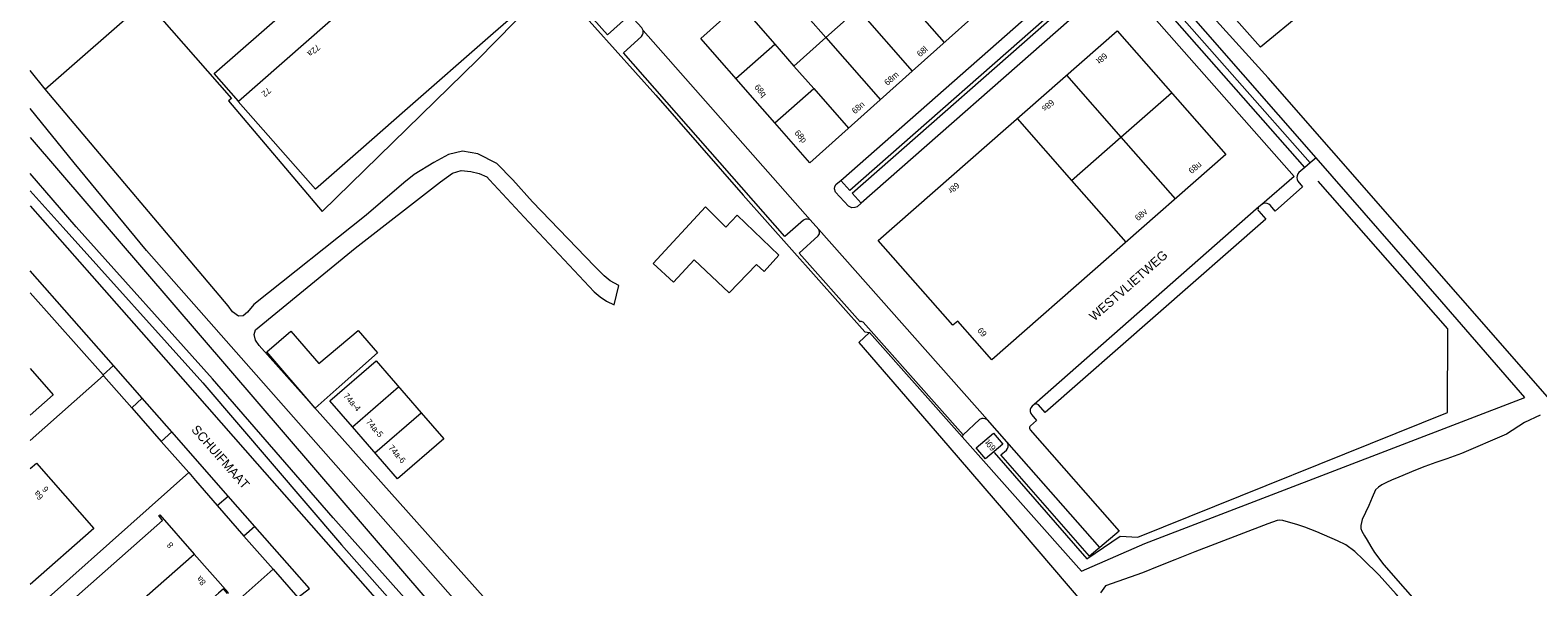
# Model space of a CAD drawing. Header units: metres. Extents: x 83575 to 86200, y 450600 to 453750.
# Tile 65 of 94: x 84850 to 85096, y 453136 to 453227. Entities that reach past the tile are written whole.
import ezdxf
from ezdxf.enums import TextEntityAlignment as Align

# ---------------------------------------------------------------- set-up
doc = ezdxf.new("R2010")
doc.units = ezdxf.units.M
for name, color, linetype, lineweight in [('gw-bs-grondwerklijn', 253, 'Continuous', 18), ('kd-bs-kadastralegrens', 253, 'Continuous', 18), ('og-bs-bebouwing', 253, 'Continuous', 18), ('og-bs-huisnummer', 253, 'Continuous', 18), ('og-bs-straatnaam', 253, 'Continuous', 25), ('vh-bs-randverharding', 253, 'Continuous', 18)]:
    doc.layers.add(name, color=color, linetype=linetype, lineweight=lineweight)
doc.styles.add('Styledgn001', font='dgn001.shx')

msp = doc.modelspace()

# ---------------------------------------------------------------- linework, layer by layer
at = {"layer": 'gw-bs-grondwerklijn'}
for p, q in [((85060.18, 453205.91), (85059.22, 453205.09)), ((84850, 453200.54), (84855.42, 453194.51)), ((85081.75, 453177.97), (85060.54, 453202.12)), ((84878.23, 453169.14), (84855.42, 453194.51)), ((84987.18, 453177.35), (85002.36, 453160.3)), ((85081.67, 453164.25), (85081.75, 453177.97)), ((84878.23, 453169.14), (84900.9, 453142.6)), ((85031.05, 453143.87), (85081.67, 453164.25)), ((85002.5, 453160.6), (85002.36, 453160.3)), ((85007.56, 453157.73), (85022.71, 453140.3)), ((85022.71, 453140.3), (85028.17, 453144.05)), ((85028.17, 453144.05), (85031.05, 453143.87)), ((84900.9, 453142.6), (84916.37, 453125.14))]:
    msp.add_line(p, q, dxfattribs=at)
for points in [[(85060.18, 453205.91), (85030.19, 453240.27), (85008.26, 453265.36), (84976.67, 453300.8), (84925.31, 453358.96), (84922.31, 453362.87), (84908.87, 453377.82)], [(84935.37, 453234.47), (84935.65, 453234.78), (84952.26, 453216.16), (84966.54, 453199.79), (84986.41, 453177.43), (84987.18, 453177.35)], [(84850, 453209.23), (84947.27, 453095.88), (84958.39, 453083.4), (84956.79, 453082.14), (84937.8, 453104.22), (84917.82, 453126.45), (84899.51, 453147.05), (84879.8, 453169.77), (84857.52, 453194.65), (84850, 453203.38)], [(85096.81, 453163.84), (85094.25, 453162.65), (85091.34, 453160.72), (85083.97, 453157.56), (85082.76, 453157.12), (85081.54, 453156.7), (85079.77, 453156.06), (85077.99, 453155.41), (85076.43, 453154.8), (85073.69, 453153.69), (85072.51, 453153.2), (85071.72, 453152.83), (85070.95, 453152.4), (85070.37, 453152.06), (85069.92, 453151.59), (85069.35, 453150.33), (85068.79, 453149.06), (85067.72, 453146.75), (85067.49, 453145.8), (85067.52, 453145.31), (85067.67, 453144.86), (85068.08, 453144.1), (85068.53, 453143.36), (85069.12, 453142.34), (85069.76, 453141.36), (85071.29, 453139.33), (85100.33, 453106.16)], [(85147.33, 453050), (85142.51, 453055.52), (85114.08, 453087.89), (85073.26, 453134.56), (85070.48, 453137.67), (85067.88, 453140.23), (85066.55, 453141.51), (85065.08, 453142.6), (85063.7, 453143.29), (85060.33, 453144.72), (85058.36, 453145.51), (85057.03, 453145.95), (85055.67, 453146.32), (85054.75, 453146.58), (85054.29, 453146.65), (85053.84, 453146.59), (85052.3, 453146.04), (85043.62, 453142.71), (85040.36, 453141.45), (85037.11, 453140.18), (85034.47, 453139.11), (85031.84, 453138.03), (85025.76, 453135.92), (85024.97, 453134.76)]]:
    msp.add_lwpolyline(points, dxfattribs=at)
at = {"layer": 'kd-bs-kadastralegrens'}
for p, q in [((84852.45, 453217.16), (84868.94, 453231.59)), ((84987.18, 453177.35), (84985.45, 453175.72)), ((84850, 453159.67), (84861.99, 453170.31)), ((84850, 453131.31), (84875.91, 453154.42)), ((84889.7, 453138.62), (84862.84, 453114.76))]:
    msp.add_line(p, q, dxfattribs=at)
for points in [[(85114.85, 453147.59), (85052.37, 453218.99), (85030.74, 453242.97), (85029.93, 453243.26), (85030.29, 453244.29), (85029.78, 453244.21), (85014.41, 453261.92), (85000.77, 453276.83)], [(84985.45, 453175.72), (85000, 453158.85), (85009.4, 453147.92), (85022.21, 453132.91)]]:
    msp.add_lwpolyline(points, dxfattribs=at)
at = {"layer": 'og-bs-bebouwing'}
for p, q in [((84971.14, 453235.76), (84980.06, 453225.6)), ((84990.5, 453234.92), (84999.4, 453224.77)), ((84965.92, 453231.09), (84971.71, 453224.5)), ((84980.06, 453225.6), (84985.28, 453230.26)), ((84985.28, 453230.26), (84994.18, 453220.1)), ((84974.83, 453220.93), (84980.06, 453225.6)), ((84980.06, 453225.6), (84988.97, 453215.43)), ((84965.35, 453218.92), (84971.71, 453224.5)), ((84971.71, 453224.5), (84974.83, 453220.93)), ((84974.83, 453220.93), (84978.07, 453217.25)), ((85019.4, 453219.43), (85028.27, 453209.31)), ((84971.71, 453211.67), (84978.07, 453217.25)), ((84978.07, 453217.25), (84983.75, 453210.77)), ((85028.27, 453209.31), (85036.55, 453216.57)), ((85011.32, 453212.34), (85020.19, 453202.23)), ((85020.19, 453202.23), (85028.27, 453209.31)), ((85028.27, 453209.31), (85037.15, 453199.19)), ((85020.19, 453202.23), (85029.07, 453192.1)), ((84902.68, 453161.91), (84910.23, 453168.46)), ((84906.36, 453157.67), (84913.91, 453164.22)), ((84859.28, 453125.66), (84876.83, 453141.11))]:
    msp.add_line(p, q, dxfattribs=at)
for points in [[(85009.83, 453234.11), (84994.18, 453220.1), (84977.45, 453205.13), (84971.71, 453211.67), (84968.52, 453215.3), (84959.61, 453225.46), (84976.37, 453240.42), (84981.59, 453245.08), (84998.41, 453260.1), (85010.81, 453245.97), (85016.21, 453239.81), (85009.83, 453234.11)], [(84916.71, 453243.83), (84920.45, 453247.11), (84933.03, 453232.67), (84925.7, 453226.25)], [(84884.04, 453215.2), (84898.63, 453227.99), (84916.71, 453243.83)], [(85043.71, 453232.45), (85050.55, 453238.42), (85052.38, 453236.33), (85052.59, 453236.51), (85052.94, 453236.11), (85052.74, 453235.92), (85058.13, 453229.79), (85051.09, 453224.01), (85043.71, 453232.45)], [(84925.7, 453226.25), (84911.26, 453213.6), (84904.04, 453207.27), (84896.64, 453200.79), (84883.99, 453215.15), (84884.04, 453215.2)], [(85027.65, 453226.69), (85045.43, 453206.46), (85007.19, 453172.89), (85001.62, 453179.2), (85000.84, 453178.53), (84988.63, 453192.39), (85027.65, 453226.69)], [(84965.59, 453196.53), (84972.39, 453189.98), (84969.98, 453187.33), (84968.71, 453188.48), (84964.24, 453183.82), (84958.52, 453189.21), (84955.14, 453185.59), (84951.81, 453188.61), (84960.38, 453197.89), (84963.73, 453194.6), (84965.59, 453196.53)], [(84906.76, 453174), (84900.49, 453168.45), (84896.59, 453164.98), (84888.67, 453174.16), (84892.62, 453177.59), (84897.21, 453172.27), (84903.6, 453177.67), (84906.76, 453174)], [(84850, 453171.46), (84853.77, 453167.17), (84850, 453163.84)], [(84906.55, 453172.7), (84913.91, 453164.22), (84917.6, 453159.97), (84910.04, 453153.42), (84902.68, 453161.91), (84899.01, 453166.16), (84906.55, 453172.7)], [(85007.45, 453160.88), (85008.99, 453159.06), (85006.17, 453156.67), (85004.62, 453158.49), (85007.45, 453160.88)], [(84850, 453155.08), (84851.03, 453155.98), (84860.42, 453145.28), (84850, 453136.14)], [(84880.8, 453134.71), (84864.25, 453120.02), (84854.32, 453131.28), (84871.61, 453146.61), (84871.01, 453147.41), (84871.17, 453147.53), (84876.83, 453141.11), (84882.39, 453134.79), (84882.24, 453134.66), (84881.59, 453135.42), (84880.8, 453134.71)]]:
    msp.add_lwpolyline(points, dxfattribs=at)
at = {"layer": 'vh-bs-randverharding'}
for p, q in [((85058.36, 453204.36), (85030.57, 453235.93)), ((85031.38, 453236.73), (85059.22, 453205.09)), ((84982.5, 453202.24), (85018.72, 453234.12)), ((85022.06, 453230.37), (84985.82, 453198.52)), ((84977.52, 453195.76), (84950.21, 453226.76)), ((84852.45, 453217.16), (84850, 453220.2)), ((85059.22, 453205.09), (85058.36, 453204.36)), ((85051.31, 453198.3), (85050.85, 453197.92)), ((84978.92, 453194.18), (84977.52, 453195.76)), ((85050.85, 453197.92), (85014.11, 453165.58)), ((85006.48, 453163.07), (84978.92, 453194.18)), ((84863.62, 453171.93), (84850, 453187.44)), ((84850, 453183.84), (84861.91, 453170.4)), ((84861.91, 453170.4), (84863.62, 453171.93)), ((84861.91, 453170.4), (84861.99, 453170.31)), ((84873.15, 453161.09), (84868.32, 453166.58)), ((84866.63, 453165.01), (84871.43, 453159.54)), ((85009.65, 453159.46), (85006.48, 453163.07)), ((84871.43, 453159.54), (84875.91, 453154.42)), ((85002.36, 453160.3), (85021.84, 453138.28)), ((85024.85, 453142.19), (85009.65, 453159.46)), ((84880.56, 453149.02), (84884.93, 453144.04)), ((84886.73, 453145.62), (84882.35, 453150.59)), ((84884.93, 453144.04), (84889.7, 453138.62)), ((84889.7, 453138.62), (84893.78, 453133.98))]:
    msp.add_line(p, q, dxfattribs=at)
for points in [[(84948.43, 453228.83), (84948.07, 453228.95), (84947.77, 453228.92), (84947.45, 453228.81), (84944.38, 453226.07), (84937.06, 453234.29), (84937.5, 453234.73), (84936.63, 453235.66), (84936.19, 453235.26), (84922.87, 453250.44), (84926.6, 453253.78)], [(84884.04, 453215.2), (84880.1, 453219.72), (84912.75, 453248.34)], [(85028.01, 453235.38), (85056.6, 453202.86), (85051.31, 453198.3)], [(84868.94, 453231.59), (84869.2, 453231.28), (84882.91, 453215.64), (84882.43, 453215.24), (84897.75, 453197.15), (84923.1, 453221.97), (84935.37, 453234.47)], [(85020.2, 453232.49), (84983.98, 453200.57), (84982.5, 453202.24)], [(84985.82, 453198.52), (84984.37, 453200.16), (85020.6, 453232.05), (85022.06, 453230.37)], [(84950.21, 453226.76), (84949.99, 453227.19), (84948.7, 453228.63), (84948.43, 453228.83)], [(84977.52, 453195.76), (84977.08, 453195.9), (84976.76, 453195.9), (84976.38, 453195.72), (84973.36, 453193.03), (84946.99, 453223.12), (84949.9, 453225.76), (84950.08, 453226.04), (84950.2, 453226.34), (84950.21, 453226.76)], [(84954.8, 453099.69), (84887.46, 453175.2), (84886.82, 453176.11), (84886.6, 453177.03), (84886.82, 453177.78), (84903.13, 453191.14), (84917.1, 453201.99), (84919.01, 453203.44), (84920.43, 453203.84), (84922.02, 453203.68), (84923.39, 453203.34), (84924.62, 453202.81), (84925.06, 453202.32), (84930.75, 453196.2), (84942.18, 453183.99), (84943.16, 453183.19), (84944.19, 453182.5), (84945.46, 453181.86), (84946.23, 453185.01), (84944.82, 453185.81), (84943.81, 453186.63), (84942.27, 453188.22), (84932.1, 453198.73), (84928.89, 453202.35), (84926.27, 453204.99), (84923.18, 453206.6), (84920.65, 453207.04), (84918.37, 453206.47), (84915.96, 453205.15), (84912.78, 453203.19), (84911.08, 453201.83), (84904.92, 453196.57), (84886.56, 453181.94), (84885.55, 453180.67), (84884.82, 453180.06), (84884.07, 453180.02), (84883.08, 453180.71), (84882.34, 453181.72), (84852.45, 453217.16)], [(84952.66, 453097.82), (84951.67, 453096.96), (84869, 453190.74), (84857.2, 453205.1), (84850, 453213.97)], [(85094.3, 453166.73), (85080.73, 453182.37), (85060.18, 453205.91)], [(85058.36, 453204.36), (85057.38, 453203.53), (85057.21, 453203.28), (85057.1, 453202.98), (85057.07, 453202.68), (85057.11, 453202.37), (85057.22, 453202.09), (85057.99, 453201.18), (85053.49, 453197.22), (85052.72, 453198.12), (85052.49, 453198.34), (85052.2, 453198.47), (85051.89, 453198.51), (85051.58, 453198.45), (85051.31, 453198.3)], [(84985.82, 453198.52), (84985.19, 453197.93), (84984.78, 453197.79), (84984.31, 453197.75), (84983.76, 453198.03), (84981.64, 453200.33), (84981.5, 453200.83), (84981.53, 453201.22), (84981.73, 453201.59), (84982.5, 453202.24)], [(84850, 453198.05), (84860.07, 453186.63), (84872.99, 453171.95), (84887.08, 453155.88), (84920.41, 453118), (84952.38, 453081.68), (84953.91, 453080.18), (84955.68, 453078.98), (84955.99, 453078.82), (84957.72, 453078.29), (84958.34, 453078.24)], [(85051.97, 453195.9), (85015.92, 453164.24), (85014.81, 453165.49), (85014.69, 453165.59), (85014.55, 453165.65), (85014.4, 453165.66), (85014.25, 453165.64), (85014.11, 453165.58)], [(85050.85, 453197.92), (85050.75, 453197.79), (85050.7, 453197.64), (85050.69, 453197.48), (85050.74, 453197.33), (85050.83, 453197.2), (85051.97, 453195.9)], [(85002.5, 453160.6), (84986.17, 453179.02), (84985.98, 453179.12), (84985.8, 453179.19), (84985.68, 453179.11), (84975.7, 453190.35), (84978.82, 453193.16), (84979, 453193.49), (84979.02, 453193.78), (84978.92, 453194.18)], [(84866.63, 453165.01), (84868.32, 453166.58), (84863.62, 453171.93)], [(84861.99, 453170.31), (84862.07, 453170.21), (84866.63, 453165.01)], [(85021.84, 453138.28), (85032.2, 453142.84), (85094.3, 453166.73)], [(85014.11, 453165.58), (85014.1, 453165.57), (85013.76, 453165.28), (85013.57, 453165.03), (85013.46, 453164.74), (85013.45, 453164.42), (85013.54, 453164.12), (85013.72, 453163.87), (85014.51, 453162.97), (85013.51, 453162.1), (85013.42, 453161.98), (85013.37, 453161.84), (85013.35, 453161.7), (85013.38, 453161.55), (85013.45, 453161.42), (85028.03, 453144.87), (85024.85, 453142.19)], [(84880.56, 453149.02), (84882.35, 453150.59), (84873.15, 453161.09), (84871.43, 453159.54)], [(85006.48, 453163.07), (85006.09, 453163.25), (85005.78, 453163.27), (85005.53, 453163.27), (85005.18, 453163.1), (85002.5, 453160.6)], [(85024.85, 453142.19), (85023.18, 453140.77), (85008.67, 453157.31), (85009.58, 453158.11), (85009.77, 453158.35), (85009.88, 453158.65), (85009.88, 453158.96), (85009.79, 453159.26), (85009.65, 453159.46)], [(84875.91, 453154.42), (84877.04, 453153.12), (84880.56, 453149.02)], [(84893.78, 453133.98), (84895.66, 453135.49), (84886.73, 453145.62), (84884.93, 453144.04)]]:
    msp.add_lwpolyline(points, dxfattribs=at)

# ---------------------------------------------------------------- texts
at = {"layer": 'og-bs-huisnummer', "style": 'Styledgn001'}
for s, rotation, p in [('72a', 221.2538, (84896.05, 453223.85)), ('68l', 41.2468, (84996.14, 453222.95)), ('68t', 221.2455, (85024.84, 453222.56)), ('68q', 311.2427, (84969.03, 453216.6)), ('68m', 41.2468, (84991.11, 453218.53)), ('72', 221.2538, (84888.28, 453217.03)), ('68s', 221.2455, (85016.05, 453214.85)), ('68n', 41.2468, (84985.67, 453213.77)), ('68p', 311.2427, (84975.59, 453209.11)), ('68u', 41.2456, (85040.71, 453203.97)), ('68r', 221.2455, (85000.66, 453201.36)), ('68v', 41.2456, (85031.91, 453196.25)), ('69', 311.2414, (85005.22, 453177.07)), ('74a-4', 311.2539, (84902.26, 453165.63)), ('74a-5', 311.2539, (84905.93, 453161.39)), ('74a-6', 311.2539, (84909.61, 453157.14)), ('69t', 131.2414, (85007.32, 453159.2)), ('6a', 131.1689, (84851.74, 453151.04)), ('6', 131.1689, (84852.87, 453152.02)), ('8', 131.0703, (84873.25, 453142.88)), ('8a', 131.0703, (84878.32, 453137.06))]:
    msp.add_text(s, height=1, rotation=rotation, dxfattribs=at).set_placement(p, align=Align.CENTER)
at = {"layer": 'og-bs-straatnaam', "style": 'Styledgn001'}
for s, rotation, p in [('WESTVLIETWEG', 41.2913, (85029.51, 453185.03)), ('SCHUIFMAAT', 311.317, (84881.12, 453156.98))]:
    msp.add_text(s, height=1.5, rotation=rotation, dxfattribs=at).set_placement(p, align=Align.MIDDLE_CENTER)

doc.saveas('drawing.dxf')
